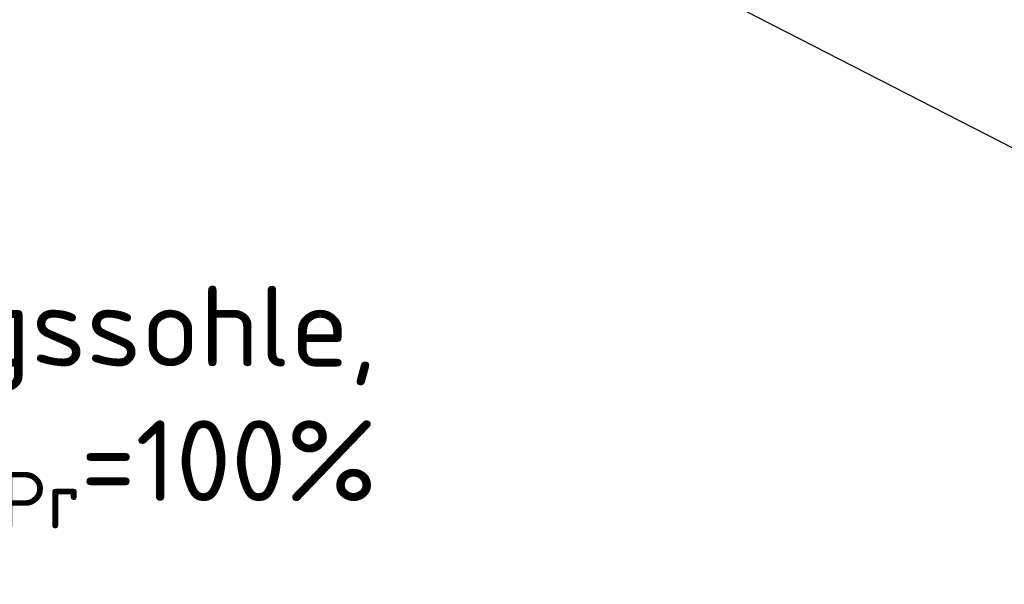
# Model space of a CAD drawing. Header units: metres. Extents: x -8 to 23.9, y -5.1 to 15.4.
# Tile 13 of 25: x 2.1 to 3.4, y 8.3 to 9. Entities that reach past the tile are written whole.
import ezdxf
from ezdxf import colors
from ezdxf.entities.mleader import LeaderData, LeaderLine
from ezdxf.math import Vec2, Vec3

# ---------------------------------------------------------------- set-up
doc = ezdxf.new("R2010")
doc.units = ezdxf.units.M
for name, color, linetype in [('SCHNITT_BAU Bestand', 7, 'Continuous'), ('SCHNITT_BAU Neubau', 1, 'Continuous'), ('SCHNITT_ER Neubau', 1, 'Continuous')]:
    doc.layers.add(name, color=color, linetype=linetype)
doc.styles.get("Standard").update_dxf_attribs({"font": 'isocpeur.ttf'})
doc.dimstyles.new('Beschriftung', dxfattribs={"dimscale": 0, "dimtxt": 1, "dimasz": 1, "dimexe": 1, "dimexo": 1, "dimgap": 1, "dimtad": 0, "dimtoh": 1, "dimzin": 1, "dimtxsty": 'Standard', "dimcen": 1, "dimadec": 0, "dimazin": 0, "dimtfac": 1, "dimtofl": 0, "dimtmove": 0, "dimatfit": 3, "dimfxl": 1, "dimfxlon": 1, "dimtfill": 1, "dimtolj": 1, "dimtzin": 0, "dimarcsym": 0})

# ---------------------------------------------------------------- blocks, each defined once
blk = doc.blocks.new('*D66')
at = {"layer": 'Defpoints', "color": 0, "transparency": 16777216}
for p in [(-2.429999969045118, 9.24999999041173), (2.430000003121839, 9.249999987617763), (2.430000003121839, 7.749999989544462)]:
    blk.add_point(p, dxfattribs=at)
at = {"layer": 'SCHNITT_BAU Bestand', "color": 0, "lineweight": -2, "transparency": 16777216}
for p, q in [((-2.429999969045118, 7.849999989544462), (-2.429999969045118, 7.649999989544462)), ((2.430000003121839, 7.849999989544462), (2.430000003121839, 7.649999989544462)), ((-2.329999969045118, 7.749999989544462), (-0.2174999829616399, 7.749999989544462)), ((2.330000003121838, 7.749999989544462), (0.2175000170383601, 7.749999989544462))]:
    blk.add_line(p, q, dxfattribs=at)
at = {"layer": 'SCHNITT_BAU Bestand', "color": 0, "transparency": 16777216}
for points in [[(-2.329999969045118, 7.766666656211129), (-2.329999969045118, 7.733333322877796), (-2.429999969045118, 7.749999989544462)], [(2.330000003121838, 7.766666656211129), (2.330000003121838, 7.733333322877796), (2.430000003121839, 7.749999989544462)]]:
    blk.add_solid(points, dxfattribs=at)
at = {"layer": 'SCHNITT_BAU Bestand', "color": 0, "transparency": 16777216, "insert": (1.703836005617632e-08, 7.749999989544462), "char_height": 0.1, "attachment_point": 5, "bg_fill": 3, "box_fill_scale": 1.1, "bg_fill_color": 256, "bg_fill_true_color": 13158600, "bg_fill_transparency": 0}
blk.add_mtext('\\A1;4,86', dxfattribs=at)
blk = doc.blocks.new('*D121')
at = {"layer": 'Defpoints', "color": 0, "transparency": 16777216}
for p in [(2.430000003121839, 9.249999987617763), (3.350710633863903, 9.100000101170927), (3.350710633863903, 7.749999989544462)]:
    blk.add_point(p, dxfattribs=at)
at = {"layer": 'SCHNITT_BAU Bestand', "color": 0, "lineweight": -2, "transparency": 16777216}
for p, q in [((2.430000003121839, 7.849999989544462), (2.430000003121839, 7.649999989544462)), ((3.350710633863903, 7.849999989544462), (3.350710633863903, 7.649999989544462)), ((2.530000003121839, 7.749999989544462), (2.677855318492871, 7.749999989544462)), ((3.250710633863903, 7.749999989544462), (3.102855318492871, 7.749999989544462))]:
    blk.add_line(p, q, dxfattribs=at)
at = {"layer": 'SCHNITT_BAU Bestand', "color": 0, "transparency": 16777216}
for points in [[(2.530000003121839, 7.766666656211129), (2.530000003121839, 7.733333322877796), (2.430000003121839, 7.749999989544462)], [(3.250710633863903, 7.766666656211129), (3.250710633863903, 7.733333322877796), (3.350710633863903, 7.749999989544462)]]:
    blk.add_solid(points, dxfattribs=at)
at = {"layer": 'SCHNITT_BAU Bestand', "color": 0, "transparency": 16777216, "insert": (2.890355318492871, 7.749999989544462), "char_height": 0.1, "attachment_point": 5, "bg_fill": 3, "box_fill_scale": 1.1, "bg_fill_color": 256, "bg_fill_true_color": 13158600, "bg_fill_transparency": 0}
blk.add_mtext('\\A1;0,92', dxfattribs=at)
blk = doc.blocks.new('*D67')
at = {"layer": 'Defpoints', "color": 0, "transparency": 16777216}
for p in [(-4.500710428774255, 10.2499999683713), (4.500710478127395, 10.24999996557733), (4.500710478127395, 7.549999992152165)]:
    blk.add_point(p, dxfattribs=at)
at = {"layer": 'SCHNITT_BAU Bestand', "color": 0, "lineweight": -2, "transparency": 16777216}
for p, q in [((-4.500710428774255, 7.649999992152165), (-4.500710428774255, 7.449999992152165)), ((4.500710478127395, 7.649999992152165), (4.500710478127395, 7.449999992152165)), ((-4.400710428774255, 7.549999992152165), (-0.2124999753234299, 7.549999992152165)), ((4.400710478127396, 7.549999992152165), (0.2125000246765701, 7.549999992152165))]:
    blk.add_line(p, q, dxfattribs=at)
at = {"layer": 'SCHNITT_BAU Bestand', "color": 0, "transparency": 16777216}
for points in [[(-4.400710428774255, 7.566666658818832), (-4.400710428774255, 7.533333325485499), (-4.500710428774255, 7.549999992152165)], [(4.400710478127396, 7.566666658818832), (4.400710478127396, 7.533333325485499), (4.500710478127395, 7.549999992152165)]]:
    blk.add_solid(points, dxfattribs=at)
at = {"layer": 'SCHNITT_BAU Bestand', "color": 0, "transparency": 16777216, "insert": (2.467657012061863e-08, 7.549999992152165), "char_height": 0.1, "attachment_point": 5, "bg_fill": 3, "box_fill_scale": 1.1, "bg_fill_color": 256, "bg_fill_true_color": 13158600, "bg_fill_transparency": 0}
blk.add_mtext('\\A1;9,00', dxfattribs=at)
blk = doc.blocks.new('*D82')
at = {"layer": 'Defpoints', "color": 0, "transparency": 16777216}
for p in [(2.430000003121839, 9.249999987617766), (3.350710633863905, 9.10000010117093), (6.130000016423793, 9.100000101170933)]:
    blk.add_point(p, dxfattribs=at)
at = {"layer": 'SCHNITT_BAU Bestand', "color": 0, "lineweight": -2, "transparency": 16777216}
for p, q in [((6.130000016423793, 9.349999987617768), (6.130000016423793, 9.449999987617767)), ((6.030000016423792, 9.249999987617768), (6.230000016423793, 9.249999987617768)), ((6.030000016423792, 9.100000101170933), (6.230000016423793, 9.100000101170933)), ((6.130000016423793, 9.000000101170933), (6.130000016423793, 8.900000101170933)), ((6.230000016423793, 8.900000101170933), (6.130000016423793, 8.900000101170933))]:
    blk.add_line(p, q, dxfattribs=at)
at = {"layer": 'SCHNITT_BAU Bestand', "color": 0, "transparency": 16777216}
for points in [[(6.113333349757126, 9.349999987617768), (6.146666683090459, 9.349999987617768), (6.130000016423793, 9.249999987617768)], [(6.113333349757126, 9.000000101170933), (6.146666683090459, 9.000000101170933), (6.130000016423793, 9.100000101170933)]]:
    blk.add_solid(points, dxfattribs=at)
at = {"layer": 'SCHNITT_BAU Bestand', "color": 0, "transparency": 16777216, "insert": (6.432500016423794, 8.90000010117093), "char_height": 0.1, "attachment_point": 5, "rotation": 90, "bg_fill": 3, "box_fill_scale": 1.1, "bg_fill_color": 256, "bg_fill_true_color": 13158600, "bg_fill_transparency": 0}
blk.add_mtext('\\A1;0,15', dxfattribs=at)

msp = doc.modelspace()

# ---------------------------------------------------------------- dimensions: what is measured, and where the dimension line sits
at = {"layer": 'SCHNITT_BAU Bestand'}
dim = msp.add_linear_dim(base=(2.430000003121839, 7.749999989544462), p1=(-2.429999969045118, 9.24999999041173), p2=(2.430000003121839, 9.249999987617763), dimstyle='Beschriftung', dxfattribs=at)
dim.commit()
dim.dimension.update_dxf_attribs({"geometry": '*D66', "text_midpoint": (1.703836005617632e-08, 7.749999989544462)})

# ---------------------------------------------------------------- next in the draw order: dimensions: what is measured, and where the dimension line sits
dim = msp.add_linear_dim(base=(3.350710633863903, 7.749999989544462), p1=(2.430000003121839, 9.249999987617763), p2=(3.350710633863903, 9.100000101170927), dimstyle='Beschriftung', dxfattribs=at)
dim.commit()
dim.dimension.update_dxf_attribs({"geometry": '*D121', "text_midpoint": (2.890355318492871, 7.749999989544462)})

# ---------------------------------------------------------------- next in the draw order: dimensions: what is measured, and where the dimension line sits
dim = msp.add_linear_dim(base=(4.500710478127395, 7.549999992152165), p1=(-4.500710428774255, 10.2499999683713), p2=(4.500710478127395, 10.24999996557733), dimstyle='Beschriftung', dxfattribs=at)
dim.commit()
dim.dimension.update_dxf_attribs({"geometry": '*D67', "text_midpoint": (2.467657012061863e-08, 7.549999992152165)})

# ---------------------------------------------------------------- next in the draw order: leaders
at = {"layer": 'SCHNITT_BAU Neubau'}
ml = msp.add_multileader_mtext('Standard', dxfattribs=at)
ml.set_content('\\pxi-3,l3,t3;Bodenaustausch bis 1,0 m u. GOK mit frostunempfindliches Material (F1-Material)', color=256)
ml.set_leader_properties()
ml.build(insert=Vec2(0, 0))
ml.multileader.update_dxf_attribs({"text_attachment_direction": 1, "dogleg_length": 1, "arrow_head_size": 0.1, "scale": 0.1})
ctx = ml.context
ctx.base_point, ctx.scale, ctx.char_height, ctx.arrow_head_size, ctx.landing_gap_size, ctx.plane_origin, ctx.plane_x_axis, ctx.plane_y_axis = Vec3(1.417990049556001, 7.847099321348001), 0.1, 0.1, 0.1, 0.1, Vec3(-0.1225236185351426, 8.817950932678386), Vec3(1, -1.452925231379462e-10), Vec3(1.452925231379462e-10, 1)
notes = []
notes.append((ctx, [(0, (1, 1, 0), (1.4179900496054, 8.187099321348), (-1, 1.452925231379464e-10), 0.1, [(0, [(1.417990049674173, 9.299999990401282)], 0, [])])]))
ctx.mtext.insert, ctx.mtext.text_direction, ctx.mtext.rotation, ctx.mtext.flow_direction = Vec3(-1.04950995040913, 8.08709932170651), Vec3(1, -1.452924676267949e-10), 6.283185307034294, 5
ml = msp.add_multileader_mtext('Standard', dxfattribs=at)
ml.set_content('\\A1;Gründungssohle,\\PD{\\H0.7x;\\S^ Pr;}=100%', color=256)
ml.set_leader_properties()
ml.build(insert=Vec2(0, 0))
ml.multileader.update_dxf_attribs({"text_attachment_direction": 1, "dogleg_length": 1, "arrow_head_size": 0.1, "scale": 0.1})
ctx = ml.context
ctx.base_point, ctx.scale, ctx.char_height, ctx.arrow_head_size, ctx.landing_gap_size, ctx.plane_origin, ctx.plane_x_axis, ctx.plane_y_axis = Vec3(2.090000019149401, 8.283257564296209), 0.1, 0.1, 0.1, 0.1, Vec3(2.090000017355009, 9.249999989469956), Vec3(1, -1.46231993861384e-10), Vec3(1.46231993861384e-10, 1)
ctx.text_align_type = 2
notes.append((ctx, [(0, (1, 1, 0), (2.090000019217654, 8.749999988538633), (-1, 1.46231993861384e-10), 0.1, [(0, [(2.090000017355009, 9.249999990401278)], 0, [])])]))
ctx.mtext.insert, ctx.mtext.text_direction, ctx.mtext.rotation, ctx.mtext.alignment, ctx.mtext.flow_direction = Vec3(2.572500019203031, 8.649999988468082), Vec3(1, -1.462319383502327e-10), 6.283185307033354, 3, 5
for ctx, leaders in notes:
    for number, flags, end, landing, length, lines in leaders:
        leader = LeaderData()
        leader.index, (leader.has_last_leader_line, leader.has_dogleg_vector, leader.attachment_direction) = number, flags
        leader.last_leader_point, leader.dogleg_vector, leader.dogleg_length = Vec3(end), Vec3(landing), length
        for number, points, colour, breaks in lines:
            line = LeaderLine()
            line.index, line.vertices, line.color, line.breaks = number, Vec3.list(points), colors.encode_raw_color(colour), breaks
            leader.lines.append(line)
        ctx.leaders.append(leader)

# ---------------------------------------------------------------- next in the draw order: dimensions: what is measured, and where the dimension line sits
at = {"layer": 'SCHNITT_BAU Bestand'}
dim = msp.add_linear_dim(base=(6.130000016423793, 9.100000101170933), p1=(2.430000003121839, 9.249999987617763), p2=(3.350710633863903, 9.100000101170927), angle=89.99999999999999, dimstyle='Beschriftung', dxfattribs=at)
dim.commit()
dim.dimension.update_dxf_attribs({"geometry": '*D82', "text_midpoint": (6.205472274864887, 9.044381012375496), "dimtype": 160, "text_rotation": 90})

# ---------------------------------------------------------------- next in the draw order: leaders
at = {"layer": 'SCHNITT_ER Neubau'}
ml = msp.add_multileader_mtext('Standard', dxfattribs=at)
ml.set_content('Ringerdung', color=256)
ml.set_leader_properties()
ml.build(insert=Vec2(0, 0))
ml.multileader.update_dxf_attribs({"dogleg_length": 1, "arrow_head_size": 0.1, "scale": 0.1})
ctx = ml.context
ctx.base_point, ctx.scale, ctx.char_height, ctx.arrow_head_size, ctx.landing_gap_size, ctx.plane_origin, ctx.plane_x_axis, ctx.plane_y_axis = Vec3(3.757685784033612, 8.668337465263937), 0.1, 0.1, 0.1, 0.1, Vec3(3.330000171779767, 9.150000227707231), Vec3(1, -9.196096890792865e-10), Vec3(9.196096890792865e-10, 1)
notes = []
notes.append((ctx, [(0, (1, 1, 0), (3.657685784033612, 8.668337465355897), (1, -9.196097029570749e-10), 0.1, [(1, [(3.330000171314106, 9.150000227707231), (2.330000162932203, 9.350000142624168)], 0, [])])]))
ctx.mtext.insert, ctx.mtext.text_direction, ctx.mtext.rotation, ctx.mtext.flow_direction = Vec3(3.857685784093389, 8.733337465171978), Vec3(1, -9.196097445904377e-10), 6.283185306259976, 5
for ctx, leaders in notes:
    for number, flags, end, landing, length, lines in leaders:
        leader = LeaderData()
        leader.index, (leader.has_last_leader_line, leader.has_dogleg_vector, leader.attachment_direction) = number, flags
        leader.last_leader_point, leader.dogleg_vector, leader.dogleg_length = Vec3(end), Vec3(landing), length
        for number, points, colour, breaks in lines:
            line = LeaderLine()
            line.index, line.vertices, line.color, line.breaks = number, Vec3.list(points), colors.encode_raw_color(colour), breaks
            leader.lines.append(line)
        ctx.leaders.append(leader)

doc.saveas('drawing.dxf')
